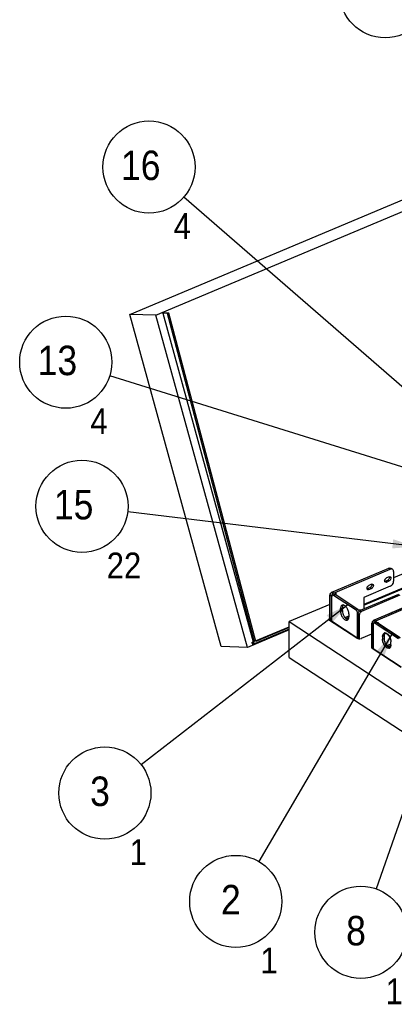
# Model space of a CAD drawing. Header units: millimetres. Extents: x 0 to 4620, y -1280 to 3267.
# Tile 3 of 103: x 2337 to 2785, y 1429 to 2604. Entities that reach past the tile are written whole.
import ezdxf

# ---------------------------------------------------------------- set-up
doc = ezdxf.new("R2010")
doc.units = ezdxf.units.MM
doc.header["$LTSCALE"] = 254.1
doc.layers.get('0').update_dxf_attribs({"linetype": 'CONTINUOUS'})
doc.layers.add('03___PRT_ALL_CURVES', color=7, linetype='CONTINUOUS')
doc.styles.get("Standard").update_dxf_attribs({"font": 'txt', "width": 0.9})
doc.dimstyles.get("Standard").update_dxf_attribs({"dimtxt": 16.5, "dimasz": 27.5, "dimexe": 1.5, "dimexo": 1.5, "dimtad": 1, "dimzin": 0, "dimdsep": 46, "dimtxsty": 'Standard', "dimblk": '_FILLED', "dimblk1": '_FILLED', "dimblk2": '_FILLED', "dimcen": 0.09, "dimazin": 0, "dimtol": 1, "dimtp": 0.01, "dimtm": 0.01, "dimtfac": 1, "dimtofl": 0, "dimtmove": 0, "dimatfit": 3, "dimldrblk": '_FILLED', "dimfxl": 0, "dimtolj": 1, "dimtzin": 0, "dimarcsym": 0})

# ---------------------------------------------------------------- blocks, each defined once
blk = doc.blocks.new('_FILLED')
at = {"color": 0, "linetype": 'ByBlock'}
blk.add_solid([(0, 0), (-1, 0.2), (-1, -0.2)], dxfattribs=at)
blk = doc.blocks.new('BOM BALLOON 5_BL1', base_point=(2596.4, 1536))
at = {"color": 2, "linetype": 'Continuous'}
blk.add_circle((2595.3, 1551.4), 55, dxfattribs=at)
at = {"color": 2, "linetype": 'Continuous', "width": 0.9}
for s, height, p in [('2', 35.2, (2577.7, 1535.9)), ('1', 30.8, (2624.8, 1465.5))]:
    blk.add_text(s, height=height, dxfattribs=at).set_placement(p)
blk = doc.blocks.new('BOM BALLOON 6_BL2', base_point=(2440.1, 1665.4))
at = {"color": 2, "linetype": 'Continuous'}
blk.add_circle((2439, 1680.8), 55, dxfattribs=at)
at = {"color": 2, "linetype": 'Continuous', "width": 0.9}
for s, height, p in [('3', 35.2, (2421.4, 1665.3)), ('1', 30.8, (2468.5, 1594.9))]:
    blk.add_text(s, height=height, dxfattribs=at).set_placement(p)
blk = doc.blocks.new('BOM BALLOON 11_BL7', base_point=(2745.8, 1499))
at = {"color": 2, "linetype": 'Continuous'}
blk.add_circle((2744.7, 1514.5), 55, dxfattribs=at)
at = {"color": 2, "linetype": 'Continuous', "width": 0.9}
for s, height, p in [('8', 35.2, (2727.1, 1498.9)), ('1', 30.8, (2774.2, 1428.6))]:
    blk.add_text(s, height=height, dxfattribs=at).set_placement(p)
blk = doc.blocks.new('BOM BALLOON 15_BL11', base_point=(2774.9, 2622.1))
at = {"color": 2, "linetype": 'Continuous'}
blk.add_circle((2773.8, 2637.5), 55, dxfattribs=at)
at = {"color": 2, "linetype": 'Continuous', "width": 0.9}
for s, height, p in [('12', 35.19, (2740.4, 2622)), ('8', 30.8, (2803.3, 2551.6))]:
    blk.add_text(s, height=height, dxfattribs=at).set_placement(p)
blk = doc.blocks.new('BOM BALLOON 16_BL12', base_point=(2393.4, 2179.8))
at = {"color": 2, "linetype": 'Continuous'}
blk.add_circle((2392.3, 2195.2), 55, dxfattribs=at)
at = {"color": 2, "linetype": 'Continuous', "width": 0.9}
for s, height, p in [('13', 35.19, (2358.8, 2179.7)), ('4', 30.8, (2421.8, 2109.3))]:
    blk.add_text(s, height=height, dxfattribs=at).set_placement(p)
blk = doc.blocks.new('BOM BALLOON 18_BL14', base_point=(2426.6, 2007.6))
at = {"color": 2, "linetype": 'Continuous'}
blk.add_circle((2411.7, 2023.1), 55, dxfattribs=at)
at = {"color": 2, "linetype": 'Continuous', "width": 0.9}
for s, height, p in [('15', 35.19, (2378.2, 2007.5)), ('22', 30.79, (2441.2, 1937.1))]:
    blk.add_text(s, height=height, dxfattribs=at).set_placement(p)
blk = doc.blocks.new('BOM BALLOON 19_BL15', base_point=(2492.8, 2412.7))
at = {"color": 2, "linetype": 'Continuous'}
blk.add_circle((2491.7, 2428.2), 55, dxfattribs=at)
at = {"color": 2, "linetype": 'Continuous', "width": 0.9}
for s, height, p in [('16', 35.19, (2458.3, 2412.6)), ('4', 30.8, (2521.2, 2342.3))]:
    blk.add_text(s, height=height, dxfattribs=at).set_placement(p)

msp = doc.modelspace()

# ---------------------------------------------------------------- linework, layer by layer
at = {"color": 7, "linetype": 'Continuous'}
for p, q in [((2468.7, 2252.2), (3253.1, 2582.2)), ((2500, 2251.2), (3284.3, 2581.2)), ((2578, 1855.6), (2468.7, 2252.2)), ((2500, 2251.2), (2468.7, 2252.2)), ((2609.3, 1854.5), (2500, 2251.2)), ((2508.1, 2253.6), (2509.6, 2254.2)), ((2508.1, 2253.6), (2616.1, 1861.2)), ((2513.7, 2253.2), (2508.1, 2253.6)), ((2515.3, 2253.9), (2509.6, 2254.2)), ((2515.3, 2253.9), (2513.7, 2253.2)), ((2617.6, 1861.1), (2513.7, 2253.2)), ((2619.2, 1861.8), (2515.3, 2253.9)), ((2846.2, 1964), (2783.8, 1937.8)), ((2748.3, 1905.2), (2846.2, 1946.4)), ((2714.1, 1917.5), (2714.8, 1920.6)), ((2714.8, 1920.6), (2714.8, 1917.3)), ((2707.8, 1905.8), (2659.2, 1885.4)), ((2808, 1905.3), (2762, 1886)), ((2740.7, 1900.1), (2746.7, 1899.7)), ((2659.2, 1842.8), (2659.2, 1885.4)), ((2659.2, 1885.4), (2881.2, 1739.9)), ((2707.4, 1887.8), (2741, 1865.8)), ((2707.5, 1888), (2707.8, 1888.2)), ((2707.5, 1888), (2707.5, 1887.8)), ((2759.7, 1882.4), (2758.1, 1883.5)), ((2759.7, 1852.9), (2759.7, 1882.4)), ((2762, 1886), (2760.4, 1887)), ((2763.6, 1884.5), (2761.7, 1883.7)), ((2763.6, 1884.5), (2791.5, 1866.2)), ((2764.9, 1884.6), (2764.8, 1883.9)), ((2764.9, 1883.8), (2764.9, 1884.6)), ((2659.2, 1875.6), (2609.3, 1854.5)), ((2659.2, 1876.5), (2616.6, 1858.6)), ((2618.9, 1862.4), (2659.2, 1879.3)), ((2659.2, 1878.6), (2619.2, 1861.8)), ((2745.5, 1865.5), (2757.9, 1870.7)), ((2614.6, 1860.5), (2616.1, 1861.2)), ((2614.6, 1860.5), (2615.1, 1858.7)), ((2614.6, 1860.5), (2616.1, 1860.5)), ((2616.6, 1858.6), (2615.1, 1858.7)), ((2616.1, 1861.2), (2617.6, 1861.1)), ((2617.6, 1861.1), (2616.1, 1860.5)), ((2616.1, 1860.5), (2616.6, 1858.6)), ((2770.6, 1867.8), (2772.6, 1868.6)), ((2770.6, 1864.4), (2772.6, 1865.2)), ((2772.6, 1868.6), (2772.6, 1865.2)), ((2775.9, 1856.8), (2780.5, 1858.8)), ((2609.3, 1854.5), (2578, 1855.6)), ((2758.1, 1853.9), (2792.9, 1831.1)), ((2777.3, 1855.5), (2780.4, 1856.8)), ((2659.2, 1842.8), (2881.2, 1697.3))]:
    msp.add_line(p, q, dxfattribs=at)
at = {"color": 6, "linetype": 'Continuous'}
for p, q in [((2710.2, 1920.6), (2778, 1949.1)), ((2712, 1919.5), (2779.8, 1948)), ((2779.8, 1948), (2778, 1949.1)), ((2782.6, 1947.9), (2780.9, 1949)), ((2783.8, 1945.3), (2783.8, 1933.7)), ((2757.4, 1930), (2754.3, 1928.7)), ((2773.6, 1933.8), (2776.7, 1935.1)), ((2773.6, 1933.8), (2775.3, 1932.7)), ((2778.4, 1938.9), (2775.3, 1937.6)), ((2775.3, 1932.7), (2778.4, 1934)), ((2776.7, 1935.1), (2778.4, 1934)), ((2707.8, 1887.5), (2707.8, 1916.9)), ((2709.5, 1915.8), (2707.8, 1916.9)), ((2712, 1919.5), (2710.2, 1920.6)), ((2712.9, 1918), (2710.7, 1917.1)), ((2714.1, 1917.7), (2711.9, 1916.8)), ((2738.9, 1899.2), (2711.9, 1916.8)), ((2741, 1900.1), (2714.1, 1917.7)), ((2789.7, 1918), (2743.7, 1898.6)), ((2791.4, 1916.9), (2745.4, 1897.5)), ((2779.8, 1927.6), (2748.3, 1914.4)), ((2752.5, 1924.9), (2755.7, 1926.3)), ((2752.5, 1924.9), (2754.3, 1923.8)), ((2754.3, 1923.8), (2757.4, 1925.1)), ((2755.7, 1926.3), (2757.4, 1925.1)), ((2709.5, 1886.4), (2709.5, 1915.8)), ((2710, 1886.1), (2710, 1915.5)), ((2748.3, 1914.4), (2748.3, 1900.6)), ((2806.4, 1906.5), (2760.4, 1887.1)), ((2808.1, 1905.4), (2762.1, 1886)), ((2720.5, 1901.1), (2722.6, 1902)), ((2720.5, 1897.7), (2720.5, 1901.1)), ((2720.5, 1897.7), (2722.6, 1898.6)), ((2722.6, 1898.6), (2722.6, 1902)), ((2730.3, 1894.7), (2730.3, 1891.3)), ((2741, 1900.1), (2738.9, 1899.2)), ((2741.3, 1895.5), (2740.8, 1895.3)), ((2740.8, 1865.9), (2740.8, 1895.3)), ((2741.3, 1895), (2743, 1893.8)), ((2741.3, 1865.6), (2741.3, 1895)), ((2743, 1864), (2743, 1893.8)), ((2743.7, 1898.6), (2745.4, 1897.5)), ((2782.2, 1896.3), (2781.7, 1896.7)), ((2730.3, 1892.1), (2725.8, 1890.2)), ((2730.3, 1890.4), (2727.1, 1889)), ((2759.6, 1882.3), (2757.9, 1883.5)), ((2757.9, 1853.9), (2757.9, 1883.5)), ((2759.6, 1852.9), (2759.6, 1882.3)), ((2759.8, 1882.4), (2759.7, 1882.3)), ((2759.7, 1852.9), (2759.7, 1882.3)), ((2762.1, 1886), (2760.4, 1887.1)), ((2760.4, 1883.9), (2762.5, 1884.8)), ((2763.7, 1884.6), (2761.6, 1883.7)), ((2761.6, 1883.7), (2789.4, 1865.5)), ((2763.7, 1884.6), (2791.6, 1866.4)), ((2772.5, 1871.7), (2772.6, 1871.7)), ((2770.6, 1867.7), (2772.7, 1868.6)), ((2770.6, 1867.7), (2770.6, 1864.3)), ((2770.6, 1864.3), (2772.7, 1865.2)), ((2772.7, 1868.6), (2772.7, 1865.2)), ((2776, 1856.8), (2780.5, 1858.7)), ((2780.5, 1861.2), (2780.6, 1861.3)), ((2780.5, 1857.8), (2780.5, 1861.2)), ((2780.5, 1857.8), (2780.6, 1857.9)), ((2777.2, 1855.6), (2779.8, 1856.7)), ((2777.2, 1855.6), (2777.7, 1855.8)), ((2777.7, 1855.8), (2780.4, 1856.9)), ((2778.6, 1853.8), (2778.7, 1853.8)), ((2779.9, 1856.7), (2780.4, 1856.9))]:
    msp.add_line(p, q, dxfattribs=at)
at = {"color": 3, "linetype": 'Continuous'}
for p, q in [((2806.4, 1906.3), (2760.4, 1887)), ((2758.1, 1853.9), (2758.1, 1883.5)), ((2759.8, 1852.8), (2759.8, 1882.3)), ((2761.7, 1883.7), (2789.5, 1865.4)), ((2770.6, 1867.8), (2770.6, 1864.4)), ((2780.6, 1857.8), (2780.6, 1861.2))]:
    msp.add_line(p, q, dxfattribs=at)
at = {"color": 6, "linetype": 'Continuous'}
for centre, radius, start, end in [((2779.8, 1945), 4.48, 108.9375, 112.8443), ((2781.3, 1945.9), 2.39, 68.4485, 75.0399), ((2781.3, 1946), 2.29, 59.2057, 68.4392), ((2781.3, 1946), 2.26, 56.753, 59.1713), ((2779.2, 1945.3), 4.56, 359.9748, 3.8413), ((2758.3, 1927.7), 2.5, 108.0428, 112.8569), ((2772.6, 1936.1), 2.5, 288.0428, 292.8569), ((2774.4, 1933.8), 1.28, 236.7602, 243.7023), ((2779.4, 1936.6), 2.5, 108.0428, 112.8569), ((2710.8, 1916.9), 3.04, 175.5106, 179.9602), ((2711.4, 1917.8), 3, 112.8593, 117.3525), ((2711.1, 1916.2), 0.901, 112.8797, 125.2422), ((2711.1, 1916.3), 0.888, 106.5659, 112.7959), ((2711.1, 1916), 1.11, 84.8741, 88.7808), ((2751.6, 1927.2), 2.5, 288.0428, 292.8569), ((2753.4, 1924.9), 1.28, 236.7602, 243.7023), ((2713.4, 1915.5), 3.38, 176.1897, 180.0401), ((2723.2, 1903.1), 2.24, 106.9779, 112.8157), ((2739.6, 1898), 2.55, 54.3987, 56.7372), ((2739.5, 1897.8), 2.77, 52.2111, 54.4009), ((2744.3, 1895), 3.04, 175.5106, 179.9602), ((2744.9, 1895.9), 3, 112.8593, 117.3525), ((2727.6, 1889.3), 2.25, 292.8454, 301.6192), ((2762.5, 1883.1), 4.66, 146.4991, 153.993), ((2764.2, 1881.9), 4.66, 146.4991, 153.993), ((2760.7, 1883.1), 0.895, 112.7343, 125.256), ((2764.2, 1882), 4.65, 139.0104, 146.5149), ((2762.9, 1884), 0.894, 104.2763, 112.6918), ((2773.3, 1869.7), 2.22, 108.4256, 112.8983), ((2777.7, 1855.8), 2.22, 288.4256, 292.8983), ((2777.7, 1855.9), 2.28, 292.9753, 305.2321), ((2779.8, 1857.6), 3.09, 257.8766, 264.6595)]:
    msp.add_arc(centre, radius, start, end, dxfattribs=at)
at = {"color": 7, "linetype": 'Continuous'}
for centre, radius, start, end in [((2762.5, 1882.4), 2.85, 177.5546, 179.9878), ((2764.1, 1882), 4.5, 143.1755, 153.1579), ((2764.1, 1882.1), 4.45, 139.8274, 143.1832), ((2763.6, 1882.6), 3.71, 125.5079, 129.2917), ((2778.8, 1868.9), 6.21, 166.6549, 170.4108), ((2742.7, 1868.5), 3.21, 241.7315, 243.6333), ((2742.8, 1868.7), 3.52, 243.6485, 246.5499), ((2743, 1869.1), 3.86, 246.5403, 248.8795), ((2781.4, 1868.6), 8.8, 177.0425, 180.0244)]:
    msp.add_arc(centre, radius, start, end, dxfattribs=at)
at = {"color": 3, "linetype": 'Continuous'}
for centre, radius, start, end in [((2760.9, 1883.1), 0.853, 106.5591, 112.7999), ((2760.5, 1881.8), 2.17, 56.6882, 61.7398), ((2773.4, 1869.8), 2.27, 106.9676, 112.8188), ((2773.4, 1869.8), 2.27, 112.8221, 114.3127), ((2771.8, 1857.8), 8.8, 357.0425, 0.0244), ((2777.8, 1855.8), 2.27, 292.8221, 294.3127), ((2775.1, 1857.3), 5.44, 342.5592, 346.6575), ((2774.4, 1857.5), 6.21, 346.6549, 350.4108)]:
    msp.add_arc(centre, radius, start, end, dxfattribs=at)
at = {"color": 6, "linetype": 'Continuous'}
for points, knots in [([(2778.3, 1949.2), (2778.8, 1949.4), (2779.6, 1949.5), (2780.5, 1949.3), (2780.9, 1949)], [0, 0, 0, 0, 0.530287, 1, 1, 1, 1]), ([(2781.9, 1948.2), (2781.7, 1948.3), (2781, 1948.4), (2780.3, 1948.2), (2779.8, 1948)], [0, 0, 0, 0, 0.231479, 1, 1, 1, 1]), ([(2783.7, 1945.6), (2783.7, 1946.1), (2783.5, 1947), (2782.9, 1947.7), (2782.6, 1947.9)], [0, 0, 0, 0, 0.531133, 1, 1, 1, 1]), ([(2752.4, 1924.1), (2752.2, 1924.4), (2751.9, 1925.3), (2752.1, 1926.4), (2752.6, 1927.3), (2753.2, 1928.1), (2753.8, 1928.5), (2754.3, 1928.7)], [0, 0, 0, 0, 0.206423, 0.461335, 0.600969, 0.741162, 1, 1, 1, 1]), ([(2757.9, 1930.2), (2757.9, 1929.8), (2757.9, 1928.8), (2757.2, 1927.3), (2756.2, 1926.5), (2755.7, 1926.3)], [0, 0, 0, 0, 0.228813, 0.62284, 1, 1, 1, 1]), ([(2759, 1930), (2759.1, 1929.9), (2759.4, 1929.6), (2759.6, 1929), (2759.6, 1928.3), (2759.4, 1927.2), (2758.7, 1926), (2757.9, 1925.3), (2757.4, 1925.1)], [0, 0, 0, 0, 0.096312, 0.201815, 0.321026, 0.453214, 0.735538, 1, 1, 1, 1]), ([(2757.6, 1930.1), (2757.7, 1930.1), (2758, 1930.2), (2758.4, 1930.2), (2758.7, 1930.1)], [0, 0, 0, 0, 0.271592, 1, 1, 1, 1]), ([(2773.5, 1933), (2773.2, 1933.2), (2773, 1934.1), (2773.2, 1935.2), (2773.7, 1936.1), (2774.3, 1936.9), (2774.9, 1937.4), (2775.3, 1937.6)], [0, 0, 0, 0, 0.206423, 0.461335, 0.600969, 0.741162, 1, 1, 1, 1]), ([(2775.3, 1932.7), (2775.2, 1932.6), (2774.7, 1932.5), (2774.2, 1932.5), (2773.9, 1932.7)], [0, 0, 0, 0, 0.279409, 1, 1, 1, 1]), ([(2778.9, 1939), (2779, 1938.7), (2779, 1937.7), (2778.3, 1936.2), (2777.3, 1935.4), (2776.7, 1935.1)], [0, 0, 0, 0, 0.228813, 0.62284, 1, 1, 1, 1]), ([(2780, 1938.9), (2780.2, 1938.8), (2780.5, 1938.5), (2780.7, 1937.8), (2780.7, 1937.1), (2780.5, 1936.1), (2779.8, 1934.9), (2778.9, 1934.2), (2778.4, 1934)], [0, 0, 0, 0, 0.096312, 0.201815, 0.321026, 0.453214, 0.735538, 1, 1, 1, 1]), ([(2778.6, 1939), (2778.7, 1939), (2779.1, 1939.1), (2779.5, 1939.1), (2779.7, 1939)], [0, 0, 0, 0, 0.271592, 1, 1, 1, 1]), ([(2779.8, 1927.6), (2780.3, 1927.9), (2781.7, 1928.8), (2783.2, 1930.8), (2783.8, 1932.7), (2783.8, 1933.7)], [0, 0, 0, 0, 0.239773, 0.631576, 1, 1, 1, 1]), ([(2707.8, 1917.1), (2707.8, 1917.5), (2708.2, 1918.8), (2709.1, 1920), (2710, 1920.5)], [0, 0, 0, 0, 0.24568, 1, 1, 1, 1]), ([(2712, 1919.5), (2711.6, 1919.3), (2710.3, 1918.5), (2709.5, 1916.9), (2709.5, 1915.8)], [0, 0, 0, 0, 0.243568, 1, 1, 1, 1]), ([(2710.6, 1917), (2710.5, 1916.9), (2710.1, 1916.6), (2710, 1916.1), (2710, 1915.7)], [0, 0, 0, 0, 0.213519, 1, 1, 1, 1]), ([(2711.9, 1916.8), (2711.9, 1916.9), (2711.7, 1917), (2711.4, 1917.1), (2711.2, 1917.1)], [0, 0, 0, 0, 0.275968, 1, 1, 1, 1]), ([(2713.1, 1918), (2713.2, 1918), (2713.4, 1918.1), (2713.6, 1918), (2713.7, 1917.9)], [0, 0, 0, 0, 0.232881, 1, 1, 1, 1]), ([(2754.3, 1923.8), (2754.1, 1923.8), (2753.7, 1923.6), (2753.1, 1923.6), (2752.8, 1923.8)], [0, 0, 0, 0, 0.279409, 1, 1, 1, 1]), ([(2722.3, 1905.1), (2722.1, 1905), (2721.5, 1904.6), (2720.9, 1903.7), (2720.5, 1902.5), (2720.5, 1901.6), (2720.5, 1901.1)], [0, 0, 0, 0, 0.204505, 0.432139, 0.696348, 1, 1, 1, 1]), ([(2730.3, 1894.7), (2730.3, 1896), (2729.8, 1898.7), (2728.2, 1901.8), (2726.5, 1903.8), (2725.2, 1904.8), (2723.8, 1905.4), (2722.9, 1905.3), (2722.6, 1905.2)], [0, 0, 0, 0, 0.27871, 0.571195, 0.704101, 0.820062, 0.917283, 1, 1, 1, 1]), ([(2723.5, 1905.3), (2723.4, 1905.1), (2722.8, 1904.1), (2722.6, 1902.9), (2722.6, 1902)], [0, 0, 0, 0, 0.215031, 1, 1, 1, 1]), ([(2720.5, 1897.7), (2720.5, 1896.3), (2720.9, 1894.2), (2722.1, 1891.6), (2723.2, 1889.9), (2724.5, 1888.4), (2725.8, 1887.4), (2727.2, 1887), (2728.1, 1887.1), (2728.5, 1887.2)], [0, 0, 0, 0, 0.281435, 0.431442, 0.57638, 0.708698, 0.823037, 0.918213, 1, 1, 1, 1]), ([(2722.6, 1898.6), (2722.6, 1897.4), (2723.1, 1894.9), (2724.6, 1891.6), (2726.7, 1889.1), (2728.5, 1888), (2729.4, 1888)], [0, 0, 0, 0, 0.266977, 0.551357, 0.806167, 1, 1, 1, 1]), ([(2740.8, 1895.3), (2740.8, 1896), (2740.4, 1897.5), (2739.5, 1898.8), (2738.9, 1899.2)], [0, 0, 0, 0, 0.516465, 1, 1, 1, 1]), ([(2741.2, 1900), (2741.3, 1899.9), (2741.9, 1899.3), (2742.4, 1898.5), (2742.6, 1897.9)], [0, 0, 0, 0, 0.225132, 1, 1, 1, 1]), ([(2741.3, 1895.2), (2741.3, 1895.4), (2741.5, 1896.4), (2742.1, 1897.3), (2742.6, 1897.9)], [0, 0, 0, 0, 0.238046, 1, 1, 1, 1]), ([(2742.6, 1897.9), (2742.7, 1898), (2743, 1898.2), (2743.3, 1898.4), (2743.5, 1898.5)], [0, 0, 0, 0, 0.259759, 1, 1, 1, 1]), ([(2745.4, 1897.5), (2745.1, 1897.4), (2743.8, 1896.5), (2743, 1895), (2743, 1893.8)], [0, 0, 0, 0, 0.243568, 1, 1, 1, 1]), ([(2780.9, 1895.8), (2780.9, 1895.9), (2781.2, 1896.3), (2781.6, 1896.7), (2782, 1896.7)], [0, 0, 0, 0, 0.274911, 1, 1, 1, 1]), ([(2728.8, 1887.4), (2729.3, 1887.7), (2730.2, 1889), (2730.3, 1890.4), (2730.3, 1891.3)], [0, 0, 0, 0, 0.434177, 1, 1, 1, 1]), ([(2759.7, 1882.8), (2759.7, 1882.9), (2759.8, 1883.3), (2760, 1883.7), (2760.2, 1883.8)], [0, 0, 0, 0, 0.289767, 1, 1, 1, 1]), ([(2760.9, 1884), (2760.9, 1884), (2761, 1884), (2761.2, 1883.9), (2761.2, 1883.9)], [0, 0, 0, 0, 0.484645, 1, 1, 1, 1]), ([(2763, 1884.9), (2762.9, 1884.9), (2762.8, 1884.9), (2762.7, 1884.9), (2762.7, 1884.9)], [0, 0, 0, 0, 0.510163, 1, 1, 1, 1]), ([(2770.6, 1867.7), (2770.6, 1868.1), (2770.7, 1869.6), (2771.5, 1871.3), (2772.5, 1871.7)], [0, 0, 0, 0, 0.311215, 1, 1, 1, 1]), ([(2774, 1871.8), (2775.7, 1871.4), (2778.7, 1868.2), (2780.2, 1864.5), (2780.4, 1862.3)], [0, 0, 0, 0, 0.445385, 1, 1, 1, 1]), ([(2778.4, 1853.7), (2776.6, 1853.1), (2773.1, 1856.1), (2771.2, 1860.1), (2770.6, 1862.9), (2770.6, 1864.3)], [0, 0, 0, 0, 0.414009, 0.713902, 1, 1, 1, 1]), ([(2779.2, 1854.6), (2777.5, 1854.9), (2774.4, 1858.2), (2773, 1861.9), (2772.8, 1864.1)], [0, 0, 0, 0, 0.445385, 1, 1, 1, 1])]:
    msp.add_open_spline(points, degree=3, knots=knots, dxfattribs=at)
for points in [[(2758.7, 1930.1), (2758.8, 1930.1), (2758.9, 1930.1), (2759, 1930)], [(2773.4, 1933.7), (2773.3, 1933.7), (2773.2, 1933.7), (2773.1, 1933.7)], [(2773.7, 1932.7), (2773.6, 1932.8), (2773.6, 1932.9), (2773.5, 1933)], [(2779.7, 1939), (2779.8, 1939), (2779.9, 1938.9), (2780, 1938.9)], [(2711.1, 1917.1), (2711, 1917.1), (2710.9, 1917.1), (2710.8, 1917.1)], [(2712.9, 1918), (2712.9, 1918), (2713, 1918), (2713.1, 1918)], [(2713.7, 1917.9), (2713.9, 1917.9), (2714, 1917.8), (2714.1, 1917.7)], [(2752.3, 1924.9), (2752.3, 1924.8), (2752.2, 1924.8), (2752.1, 1924.8)], [(2752.7, 1923.9), (2752.6, 1923.9), (2752.5, 1924), (2752.4, 1924.1)], [(2782, 1896.7), (2782.1, 1896.7), (2782.2, 1896.7), (2782.3, 1896.7)], [(2782.3, 1896.7), (2782.4, 1896.6), (2782.4, 1896.5), (2782.5, 1896.5)], [(2758.3, 1885.1), (2758.1, 1884.6), (2757.9, 1884), (2757.9, 1883.5)], [(2759.9, 1886.9), (2759.4, 1886.6), (2759, 1886.1), (2758.6, 1885.6)], [(2759.6, 1882.3), (2759.6, 1882.5), (2759.7, 1882.7), (2759.7, 1882.9)], [(2759.7, 1882.3), (2759.7, 1882.5), (2759.7, 1882.7), (2759.7, 1882.8)], [(2760.4, 1887.1), (2760.2, 1887.1), (2760, 1887), (2759.9, 1886.9)], [(2760.4, 1883.9), (2760.5, 1884), (2760.7, 1884), (2760.9, 1884)], [(2760.7, 1885), (2760.9, 1885.2), (2761, 1885.3), (2761.1, 1885.4)], [(2761.1, 1885.4), (2761.4, 1885.7), (2761.7, 1885.9), (2762.1, 1886)], [(2761.2, 1883.9), (2761.3, 1883.9), (2761.5, 1883.8), (2761.6, 1883.7)], [(2762.5, 1884.8), (2762.4, 1884.8), (2762.3, 1884.7), (2762.2, 1884.6)], [(2763.7, 1884.6), (2763.5, 1884.8), (2763.3, 1884.9), (2763, 1884.9)], [(2772.6, 1871.8), (2772.8, 1871.8), (2773.1, 1871.9), (2773.3, 1871.9)], [(2772.7, 1868.6), (2772.7, 1869.2), (2772.8, 1869.9), (2773, 1870.5)], [(2773, 1870.5), (2773.1, 1870.8), (2773.2, 1871), (2773.3, 1871.3)], [(2773.3, 1871.3), (2773.4, 1871.5), (2773.5, 1871.7), (2773.6, 1871.9)], [(2773.3, 1871.9), (2773.5, 1871.9), (2773.8, 1871.9), (2774, 1871.8)], [(2772.8, 1864.1), (2772.8, 1864.4), (2772.7, 1864.8), (2772.7, 1865.2)], [(2780.5, 1857.8), (2780.5, 1857.2), (2780.4, 1856.5), (2780.2, 1855.9)], [(2780.4, 1862.3), (2780.4, 1861.9), (2780.5, 1861.6), (2780.5, 1861.2)], [(2779.9, 1855.1), (2779.7, 1854.7), (2779.4, 1854.3), (2779, 1854)], [(2780.2, 1855.9), (2780.1, 1855.6), (2780, 1855.4), (2779.9, 1855.1)]]:
    msp.add_open_spline(points, degree=3, dxfattribs=at)
at = {"color": 7, "linetype": 'Continuous'}
for points, knots in [([(2707.5, 1888), (2707.4, 1888), (2707.4, 1888), (2707.3, 1887.9), (2707.3, 1887.9)], [0, 0, 0, 0, 0.545554, 1, 1, 1, 1]), ([(2707.3, 1887.9), (2707.3, 1887.9), (2707.4, 1887.8), (2707.4, 1887.8), (2707.4, 1887.8)], [0, 0, 0, 0, 0.471845, 1, 1, 1, 1]), ([(2741, 1865.8), (2741, 1865.7), (2741.1, 1865.7), (2741.1, 1865.7), (2741.2, 1865.6)], [0, 0, 0, 0, 0.492015, 1, 1, 1, 1]), ([(2778.9, 1854.5), (2777.3, 1854.9), (2774.5, 1857.8), (2773.1, 1861.2), (2772.8, 1863.2)], [0, 0, 0, 0, 0.445185, 1, 1, 1, 1]), ([(2758.1, 1854.1), (2758.1, 1854.1), (2758.1, 1854.1), (2758.1, 1854), (2758.1, 1854)], [0, 0, 0, 0, 0.512565, 1, 1, 1, 1]), ([(2758.1, 1854), (2758.1, 1854), (2758.1, 1854), (2758.1, 1853.9), (2758.1, 1853.9)], [0, 0, 0, 0, 0.471845, 1, 1, 1, 1])]:
    msp.add_open_spline(points, degree=3, knots=knots, dxfattribs=at)
at = {"color": 3, "linetype": 'Continuous'}
for points in [[(2758.6, 1885.3), (2758.3, 1884.8), (2758.1, 1884.1), (2758.1, 1883.5)], [(2759.6, 1886.5), (2759.2, 1886.2), (2758.9, 1885.8), (2758.6, 1885.3)], [(2760.4, 1887), (2760.2, 1886.9), (2759.9, 1886.7), (2759.6, 1886.5)], [(2759.8, 1882.3), (2759.8, 1882.6), (2759.8, 1882.9), (2759.9, 1883.1)], [(2759.9, 1883.1), (2760, 1883.4), (2760.2, 1883.7), (2760.5, 1883.9)], [(2760.6, 1883.9), (2760.8, 1883.9), (2761, 1883.9), (2761.2, 1883.9)], [(2772.7, 1871.9), (2772.9, 1872), (2773.1, 1872), (2773.2, 1872)], [(2773.2, 1872), (2773.6, 1872.1), (2773.9, 1872), (2774.3, 1871.9)], [(2780.4, 1863.2), (2780.6, 1862.5), (2780.6, 1861.9), (2780.6, 1861.2)], [(2780.6, 1857.3), (2780.6, 1857.1), (2780.6, 1856.8), (2780.5, 1856.5)], [(2778.7, 1853.7), (2778.5, 1853.6), (2778.2, 1853.5), (2777.9, 1853.5)], [(2779.3, 1854.1), (2779.2, 1853.9), (2779, 1853.8), (2778.8, 1853.7)]]:
    msp.add_open_spline(points, degree=3, dxfattribs=at)
at = {"color": 7, "linetype": 'Continuous'}
for points in [[(2759.7, 1883.1), (2759.8, 1883.5), (2759.9, 1883.8), (2760.1, 1884.1)], [(2760.7, 1884.9), (2760.8, 1885.1), (2761, 1885.3), (2761.2, 1885.5)], [(2761.4, 1885.6), (2761.6, 1885.8), (2761.8, 1885.9), (2762, 1886)], [(2772.6, 1869), (2772.6, 1869.3), (2772.6, 1869.6), (2772.7, 1869.9)], [(2772.8, 1863.2), (2772.6, 1863.9), (2772.6, 1864.5), (2772.6, 1865.2)]]:
    msp.add_open_spline(points, degree=3, dxfattribs=at)
at = {"color": 3, "linetype": 'Continuous'}
for points, knots in [([(2774.3, 1871.9), (2775.8, 1871.5), (2778.7, 1868.6), (2780.1, 1865.2), (2780.4, 1863.2)], [0, 0, 0, 0, 0.445185, 1, 1, 1, 1]), ([(2777.9, 1853.5), (2777, 1853.5), (2775, 1854.4), (2772.8, 1857), (2771.1, 1860.5), (2770.6, 1863.1), (2770.6, 1864.4)], [0, 0, 0, 0, 0.186838, 0.439656, 0.727925, 1, 1, 1, 1]), ([(2780.3, 1855.7), (2780.3, 1855.5), (2780.1, 1854.9), (2779.7, 1854.4), (2779.3, 1854.1)], [0, 0, 0, 0, 0.275255, 1, 1, 1, 1])]:
    msp.add_open_spline(points, degree=3, knots=knots, dxfattribs=at)
at = {"layer": '03___PRT_ALL_CURVES', "color": 4, "linetype": 'Continuous'}
for p, q in [((2846.2, 1947.1), (2748.3, 1905.9)), ((2846.2, 1946.4), (2748.3, 1905.2)), ((2706.2, 1887.9), (2739.8, 1865.9)), ((2707.8, 1888.8), (2706.3, 1888.2)), ((2707.4, 1887.8), (2741, 1865.8)), ((2707.8, 1888.2), (2707.5, 1888)), ((2745.5, 1865.5), (2757.9, 1870.7)), ((2792.9, 1831.1), (2758.1, 1853.9))]:
    msp.add_line(p, q, dxfattribs=at)
for points, knots in [([(2706.3, 1888.2), (2706.3, 1888.2), (2706.3, 1888.2), (2706.3, 1888.2), (2706.3, 1888.2), (2706.2, 1888.2), (2706.2, 1888.2), (2706.2, 1888.2), (2706.2, 1888.2), (2706.2, 1888.2), (2706.2, 1888.1), (2706.2, 1888.1), (2706.2, 1888.1), (2706.2, 1888.1), (2706.2, 1888.1), (2706.2, 1888.1), (2706.2, 1888.1), (2706.2, 1888.1), (2706.2, 1888.1), (2706.2, 1888.1), (2706.2, 1888.1), (2706.2, 1888.1), (2706.2, 1888.1), (2706.2, 1888.1), (2706.2, 1888.1), (2706.2, 1888.1), (2706.2, 1888.1), (2706.2, 1888.1), (2706.2, 1888), (2706.2, 1888), (2706.2, 1888), (2706.2, 1888), (2706.2, 1888), (2706.2, 1888), (2706.2, 1888), (2706.2, 1888), (2706.2, 1888), (2706.2, 1888), (2706.2, 1888), (2706.2, 1888), (2706.2, 1888), (2706.2, 1888), (2706.2, 1888), (2706.2, 1888), (2706.2, 1888), (2706.2, 1887.9), (2706.2, 1887.9)], [0, 0, 0, 0, 0.0625, 0.09375, 0.109375, 0.125, 0.140625, 0.15625, 0.1875, 0.21875, 0.234375, 0.25, 0.265625, 0.28125, 0.3125, 0.34375, 0.359375, 0.375, 0.390625, 0.40625, 0.4375, 0.46875, 0.484375, 0.5, 0.515625, 0.53125, 0.5625, 0.59375, 0.609375, 0.625, 0.640625, 0.65625, 0.6875, 0.71875, 0.734375, 0.75, 0.765625, 0.78125, 0.8125, 0.84375, 0.859375, 0.875, 0.890625, 0.90625, 0.9375, 1, 1, 1, 1]), ([(2707.5, 1888), (2707.5, 1888), (2707.4, 1888), (2707.4, 1888), (2707.4, 1888), (2707.4, 1888), (2707.4, 1888), (2707.4, 1888), (2707.4, 1888), (2707.4, 1888), (2707.4, 1888), (2707.4, 1888), (2707.4, 1888), (2707.4, 1887.9), (2707.4, 1887.9), (2707.3, 1887.9), (2707.3, 1887.9), (2707.3, 1887.9), (2707.3, 1887.9), (2707.3, 1887.9), (2707.3, 1887.9), (2707.3, 1887.9), (2707.3, 1887.9), (2707.3, 1887.9)], [0, 0, 0, 0, 0.125, 0.15625, 0.1875, 0.25, 0.3125, 0.34375, 0.375, 0.4375, 0.46875, 0.5, 0.53125, 0.5625, 0.625, 0.65625, 0.6875, 0.75, 0.8125, 0.84375, 0.875, 0.9375, 1, 1, 1, 1]), ([(2707.3, 1887.9), (2707.3, 1887.9), (2707.3, 1887.9), (2707.3, 1887.9), (2707.3, 1887.8), (2707.3, 1887.8), (2707.3, 1887.8), (2707.3, 1887.8), (2707.4, 1887.8), (2707.4, 1887.8), (2707.4, 1887.8), (2707.4, 1887.8), (2707.4, 1887.8), (2707.4, 1887.8), (2707.4, 1887.8), (2707.4, 1887.8), (2707.4, 1887.8)], [0, 0, 0, 0, 0.125, 0.1875, 0.25, 0.3125, 0.375, 0.4375, 0.5, 0.5625, 0.625, 0.6875, 0.75, 0.8125, 0.875, 1, 1, 1, 1]), ([(2739.8, 1865.9), (2739.8, 1865.9), (2739.9, 1865.9), (2739.9, 1865.9), (2739.9, 1865.9), (2739.9, 1865.9), (2740, 1865.9), (2740, 1865.8), (2740, 1865.8), (2740, 1865.8), (2740.1, 1865.8), (2740.1, 1865.8), (2740.1, 1865.8), (2740.2, 1865.7), (2740.2, 1865.7), (2740.3, 1865.7), (2740.3, 1865.7), (2740.3, 1865.7), (2740.4, 1865.7), (2740.4, 1865.6), (2740.4, 1865.6), (2740.5, 1865.6), (2740.5, 1865.6), (2740.5, 1865.6), (2740.5, 1865.6), (2740.6, 1865.6), (2740.6, 1865.6), (2740.6, 1865.6), (2740.7, 1865.5), (2740.7, 1865.5), (2740.7, 1865.5), (2740.8, 1865.5), (2740.9, 1865.5), (2740.9, 1865.5)], [0, 0, 0, 0, 0.0625, 0.125, 0.140625, 0.15625, 0.171875, 0.1875, 0.21875, 0.25, 0.3125, 0.328125, 0.34375, 0.375, 0.4375, 0.46875, 0.5, 0.53125, 0.5625, 0.625, 0.640625, 0.65625, 0.671875, 0.6875, 0.71875, 0.75, 0.78125, 0.8125, 0.828125, 0.84375, 0.875, 0.9375, 1, 1, 1, 1]), ([(2740.9, 1865.5), (2740.9, 1865.5), (2740.9, 1865.5), (2740.9, 1865.5), (2740.9, 1865.5), (2740.9, 1865.5), (2740.9, 1865.5), (2740.9, 1865.5), (2740.9, 1865.5), (2740.9, 1865.5), (2741, 1865.5), (2741, 1865.5), (2741, 1865.5), (2741, 1865.5), (2741, 1865.5), (2741, 1865.5), (2741, 1865.5), (2741, 1865.5), (2741, 1865.5), (2741, 1865.5), (2741, 1865.4), (2741.1, 1865.4), (2741.1, 1865.4), (2741.1, 1865.4), (2741.1, 1865.4)], [0, 0, 0, 0, 0.0625, 0.125, 0.15625, 0.171875, 0.1875, 0.21875, 0.25, 0.28125, 0.3125, 0.328125, 0.34375, 0.375, 0.4375, 0.46875, 0.5, 0.53125, 0.5625, 0.625, 0.6875, 0.75, 0.875, 1, 1, 1, 1]), ([(2741, 1865.8), (2741, 1865.8), (2741, 1865.8), (2741, 1865.8), (2741, 1865.7), (2741, 1865.7), (2741, 1865.7), (2741, 1865.7), (2741, 1865.7), (2741.1, 1865.7), (2741.1, 1865.7), (2741.1, 1865.7), (2741.1, 1865.7), (2741.2, 1865.7), (2741.2, 1865.6), (2741.2, 1865.6), (2741.2, 1865.6)], [0, 0, 0, 0, 0.0625, 0.125, 0.15625, 0.1875, 0.21875, 0.25, 0.375, 0.5, 0.625, 0.75, 0.8125, 0.84375, 0.875, 1, 1, 1, 1]), ([(2741.1, 1865.4), (2741.1, 1865.4), (2741.1, 1865.4), (2741.2, 1865.4), (2741.2, 1865.4), (2741.2, 1865.4), (2741.2, 1865.4), (2741.2, 1865.4), (2741.2, 1865.4), (2741.2, 1865.4), (2741.2, 1865.4), (2741.3, 1865.4), (2741.3, 1865.4), (2741.3, 1865.4), (2741.3, 1865.4), (2741.3, 1865.4), (2741.3, 1865.4), (2741.3, 1865.4), (2741.3, 1865.4), (2741.3, 1865.4), (2741.3, 1865.4), (2741.3, 1865.4), (2741.3, 1865.4), (2741.4, 1865.4), (2741.4, 1865.4), (2741.4, 1865.4), (2741.4, 1865.4)], [0, 0, 0, 0, 0.125, 0.25, 0.3125, 0.375, 0.4375, 0.46875, 0.484375, 0.5, 0.515625, 0.53125, 0.5625, 0.625, 0.65625, 0.671875, 0.6875, 0.71875, 0.75, 0.78125, 0.8125, 0.828125, 0.84375, 0.875, 0.9375, 1, 1, 1, 1]), ([(2741.2, 1865.6), (2741.2, 1865.6), (2741.2, 1865.6), (2741.2, 1865.6), (2741.2, 1865.6), (2741.2, 1865.6), (2741.2, 1865.6), (2741.2, 1865.6), (2741.2, 1865.6), (2741.2, 1865.6), (2741.3, 1865.6), (2741.3, 1865.6), (2741.3, 1865.6), (2741.3, 1865.6)], [0, 0, 0, 0, 0.0625, 0.125, 0.15625, 0.1875, 0.21875, 0.25, 0.375, 0.5, 0.75, 0.875, 1, 1, 1, 1]), ([(2741.3, 1865.6), (2741.3, 1865.6), (2741.3, 1865.6), (2741.3, 1865.6), (2741.3, 1865.6), (2741.3, 1865.6), (2741.3, 1865.6), (2741.3, 1865.6), (2741.4, 1865.6), (2741.4, 1865.6), (2741.4, 1865.5), (2741.4, 1865.5), (2741.4, 1865.5), (2741.4, 1865.5), (2741.4, 1865.5), (2741.4, 1865.5), (2741.4, 1865.5), (2741.4, 1865.5), (2741.4, 1865.5), (2741.4, 1865.5), (2741.4, 1865.5), (2741.5, 1865.5)], [0, 0, 0, 0, 0.125, 0.25, 0.28125, 0.3125, 0.34375, 0.375, 0.4375, 0.46875, 0.5, 0.53125, 0.5625, 0.625, 0.65625, 0.6875, 0.71875, 0.75, 0.8125, 0.875, 1, 1, 1, 1]), ([(2741.4, 1865.4), (2741.4, 1865.4), (2741.4, 1865.4), (2741.5, 1865.4), (2741.5, 1865.4), (2741.5, 1865.4), (2741.5, 1865.4), (2741.5, 1865.4), (2741.6, 1865.4), (2741.6, 1865.4), (2741.6, 1865.4), (2741.6, 1865.4), (2741.6, 1865.4), (2741.6, 1865.4)], [0, 0, 0, 0, 0.25, 0.5, 0.625, 0.75, 0.78125, 0.8125, 0.828125, 0.84375, 0.875, 0.9375, 1, 1, 1, 1]), ([(2741.5, 1865.5), (2741.5, 1865.5), (2741.5, 1865.5), (2741.5, 1865.5), (2741.5, 1865.5), (2741.5, 1865.5), (2741.5, 1865.5), (2741.5, 1865.5), (2741.5, 1865.5), (2741.5, 1865.5), (2741.5, 1865.5), (2741.5, 1865.5), (2741.5, 1865.5), (2741.5, 1865.5), (2741.5, 1865.5), (2741.5, 1865.5), (2741.5, 1865.5), (2741.5, 1865.5), (2741.5, 1865.5), (2741.5, 1865.5), (2741.6, 1865.5), (2741.6, 1865.5), (2741.6, 1865.5), (2741.6, 1865.5), (2741.6, 1865.5), (2741.6, 1865.5), (2741.6, 1865.5), (2741.6, 1865.5), (2741.6, 1865.5), (2741.6, 1865.5)], [0, 0, 0, 0, 0.0625, 0.125, 0.15625, 0.1875, 0.21875, 0.25, 0.28125, 0.3125, 0.34375, 0.375, 0.4375, 0.46875, 0.5, 0.53125, 0.5625, 0.625, 0.65625, 0.6875, 0.71875, 0.75, 0.78125, 0.8125, 0.828125, 0.84375, 0.875, 0.9375, 1, 1, 1, 1]), ([(2741.6, 1865.4), (2741.6, 1865.4), (2741.6, 1865.3), (2741.6, 1865.3), (2741.6, 1865.3), (2741.6, 1865.3), (2741.7, 1865.3), (2741.7, 1865.3), (2741.7, 1865.3), (2741.7, 1865.3), (2741.7, 1865.3), (2741.8, 1865.3), (2741.8, 1865.3), (2741.8, 1865.3), (2741.8, 1865.3), (2741.8, 1865.3), (2741.8, 1865.3), (2741.8, 1865.3), (2741.8, 1865.3), (2741.8, 1865.3), (2741.8, 1865.3), (2741.9, 1865.3), (2741.9, 1865.3), (2741.9, 1865.3), (2741.9, 1865.3), (2741.9, 1865.3), (2741.9, 1865.3), (2741.9, 1865.3)], [0, 0, 0, 0, 0.0625, 0.125, 0.15625, 0.171875, 0.1875, 0.21875, 0.25, 0.375, 0.4375, 0.5, 0.5625, 0.625, 0.65625, 0.671875, 0.6875, 0.71875, 0.75, 0.78125, 0.8125, 0.828125, 0.84375, 0.859375, 0.875, 0.9375, 1, 1, 1, 1]), ([(2744.4, 1865.2), (2744.4, 1865.2), (2744.5, 1865.2), (2744.5, 1865.2), (2744.6, 1865.2), (2744.6, 1865.2), (2744.6, 1865.2), (2744.7, 1865.2), (2744.7, 1865.3), (2744.8, 1865.3), (2744.8, 1865.3), (2744.9, 1865.3), (2744.9, 1865.3), (2744.9, 1865.3), (2745, 1865.3), (2745, 1865.3), (2745.1, 1865.3), (2745.1, 1865.4), (2745.2, 1865.4), (2745.2, 1865.4), (2745.2, 1865.4), (2745.2, 1865.4), (2745.3, 1865.4), (2745.3, 1865.4), (2745.3, 1865.4), (2745.3, 1865.4), (2745.4, 1865.4), (2745.4, 1865.5), (2745.5, 1865.5), (2745.5, 1865.5), (2745.5, 1865.5)], [0, 0, 0, 0, 0.0625, 0.125, 0.15625, 0.171875, 0.1875, 0.21875, 0.25, 0.3125, 0.34375, 0.375, 0.4375, 0.46875, 0.5, 0.53125, 0.5625, 0.625, 0.65625, 0.671875, 0.6875, 0.71875, 0.75, 0.78125, 0.8125, 0.828125, 0.84375, 0.875, 0.9375, 1, 1, 1, 1]), ([(2758.1, 1854.1), (2758.1, 1854.1), (2758.1, 1854.1), (2758.1, 1854.1), (2758.1, 1854.1), (2758.1, 1854), (2758.1, 1854), (2758.1, 1854)], [0, 0, 0, 0, 0.25, 0.5, 0.625, 0.75, 1, 1, 1, 1]), ([(2758.1, 1854), (2758.1, 1854), (2758.1, 1854), (2758.1, 1854), (2758.1, 1854), (2758.1, 1854), (2758.1, 1854), (2758.1, 1854), (2758.1, 1854), (2758.1, 1854), (2758.1, 1854), (2758.1, 1853.9), (2758.1, 1853.9), (2758.1, 1853.9), (2758.1, 1853.9), (2758.1, 1853.9), (2758.1, 1853.9)], [0, 0, 0, 0, 0.125, 0.1875, 0.25, 0.3125, 0.375, 0.4375, 0.5, 0.5625, 0.625, 0.6875, 0.75, 0.8125, 0.875, 1, 1, 1, 1])]:
    msp.add_open_spline(points, degree=3, knots=knots, dxfattribs=at)

# ---------------------------------------------------------------- block references
at = {"color": 2, "linetype": 'Continuous'}
for name, p in [('BOM BALLOON 15_BL11', (2774.9, 2622.1)), ('BOM BALLOON 19_BL15', (2492.8, 2412.7)), ('BOM BALLOON 16_BL12', (2393.4, 2179.8)), ('BOM BALLOON 18_BL14', (2426.6, 2007.6)), ('BOM BALLOON 6_BL2', (2440.1, 1665.4)), ('BOM BALLOON 5_BL1', (2596.4, 1536)), ('BOM BALLOON 11_BL7', (2745.8, 1499))]:
    msp.add_blockref(name, p, dxfattribs=at)

# ---------------------------------------------------------------- leaders
for points in [[(2947.3, 2032.4), (2533.2, 2392.1)], [(2907.7, 2034.4), (2444.8, 2178.9)], [(2810, 1975), (2466.3, 2016.5)], [(2729, 1905.6), (2482.5, 1714.5)], [(2781.7, 1870.6), (2623, 1598.9)], [(2862.6, 1851.4), (2762.9, 1566.4)]]:
    msp.add_leader(points, dimstyle='Standard', override={"dimtad": 0}, dxfattribs=at)

doc.saveas('drawing.dxf')
